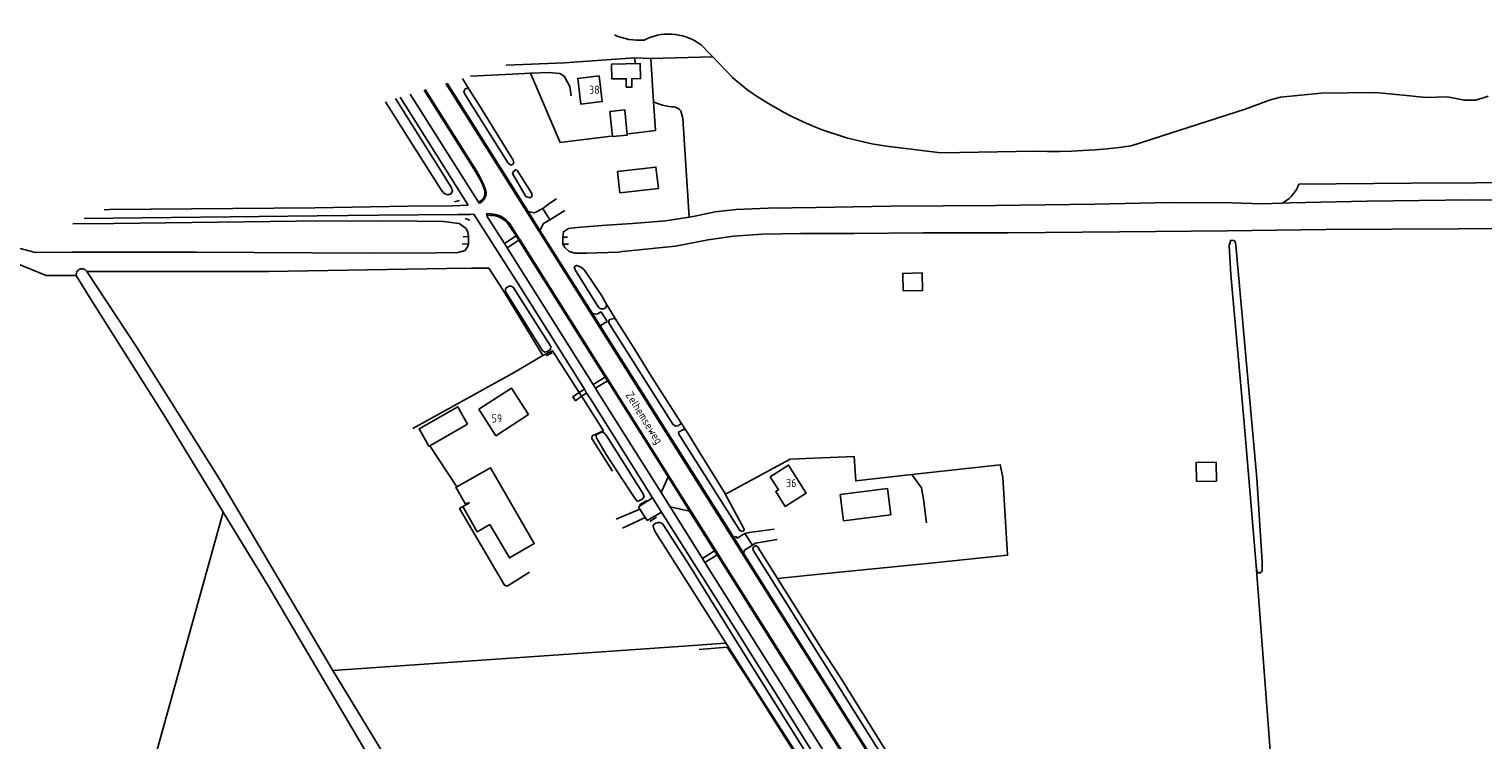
# Model space of a CAD drawing. Header units: metres. Extents: x 226218 to 240385, y 439369 to 449677.
# Tile 60 of 256: x 228147 to 228592, y 441738 to 441956. Entities that reach past the tile are written whole.
import ezdxf

# ---------------------------------------------------------------- set-up
doc = ezdxf.new("R2010")
doc.units = ezdxf.units.M
doc.header["$MEASUREMENT"] = 0
for name, color, linetype in [('BIJGEBOUW', 4, 'Continuous'), ('DAKRAND-BYG', 4, 'Continuous'), ('HEG', 253, 'Continuous'), ('HEK', 253, 'Continuous'), ('HOOFDGEBOUW', 4, 'Continuous'), ('HOUTWAL', 253, 'Continuous'), ('HUISNUMMER', 253, 'Continuous'), ('INSTEEKSLOOT', 153, 'Continuous'), ('KANTVERH', 253, 'Continuous'), ('KANTWATER', 153, 'Continuous'), ('KNTONVERHARD', 253, 'Continuous'), ('KUNSTWERK', 253, 'Continuous'), ('OVLIJNOBJ', 253, 'Continuous'), ('RASTER', 253, 'Continuous'), ('STRAATNAAM', 253, 'Continuous')]:
    doc.layers.add(name, color=color, linetype=linetype)
doc.styles.get("Standard").update_dxf_attribs({"font": 'iso.shx'})

msp = doc.modelspace()

# ---------------------------------------------------------------- linework, layer by layer
at = {"layer": 'BIJGEBOUW'}
for points in [[(228324.73, 441930.92), (228329.32, 441931.37), (228330.08, 441923.64), (228325.5, 441923.19), (228324.73, 441930.92)], [(228327.02, 441912.49), (228327.75, 441905.98), (228339.6, 441907.32), (228338.86, 441913.83), (228327.02, 441912.49)]]:
    msp.add_lwpolyline(points, dxfattribs=at)
at = {"layer": 'DAKRAND-BYG'}
msp.add_line((228281.14, 441835.05), (228269.53, 441828.42), dxfattribs=at)
for points in [[(228325.27, 441945.37), (228334.03, 441945.54), (228334.12, 441940.97), (228331.41, 441940.92), (228331.46, 441938.36), (228329.77, 441938.33)], [(228325.95, 441940.87), (228325.35, 441940.86), (228325.27, 441945.37)], [(228325.95, 441940.87), (228329.76, 441940.92), (228329.77, 441938.33)], [(228414.59, 441875.88), (228414.45, 441881.27), (228420.43, 441881.42), (228420.57, 441876.03), (228414.59, 441875.88)], [(228269.53, 441828.42), (228269.29, 441828.28), (228266.25, 441833.62), (228278.1, 441840.38), (228281.14, 441835.05)], [(228277.8, 441815.87), (228288.17, 441821.66), (228301.57, 441798.45), (228293.96, 441794.05), (228287.99, 441804.26)], [(228510.58, 441817.58), (228504.49, 441817.49), (228504.4, 441823.33), (228510.49, 441823.42), (228510.58, 441817.58)], [(228281.48, 441811.02), (228280.46, 441810.54), (228277.56, 441815.73), (228277.8, 441815.87)], [(228395.31, 441813.46), (228409.8, 441815.34), (228410.84, 441807.3), (228396.35, 441805.42), (228395.31, 441813.46)], [(228279.68, 441809.78), (228281.58, 441810.84), (228281.48, 441811.02)], [(228287.99, 441804.26), (228284.1, 441802.07), (228279.68, 441809.78)]]:
    msp.add_lwpolyline(points, dxfattribs=at)
at = {"layer": 'HEG'}
for p, q in [((228305.25, 441855.97), (228307, 441856.93)), ((228319.22, 441830.68), (228325.58, 441820.61))]:
    msp.add_line(p, q, dxfattribs=at)
at = {"layer": 'HEK'}
for p, q in [((228323.82, 441871.59), (228326.26, 441867.6)), ((228315.3, 441844.72), (228316.04, 441843.59)), ((228269.53, 441828.42), (228277.8, 441815.87))]:
    msp.add_line(p, q, dxfattribs=at)
for points in [[(228417.24, 441819.66), (228400.06, 441817.65), (228399.58, 441825.15)], [(228417.24, 441819.66), (228444.36, 441822.63), (228445.11, 441818.77)], [(228420.86, 441812.11), (228420.2, 441815.5), (228417.24, 441819.66)], [(228279.68, 441809.78), (228278.67, 441809.18), (228292.44, 441785.72), (228293.22, 441785.45), (228300.15, 441789.67)]]:
    msp.add_lwpolyline(points, dxfattribs=at)
at = {"layer": 'HOOFDGEBOUW'}
for points in [[(228321.5, 441941.79), (228322.42, 441933.91), (228315.79, 441933.14), (228314.87, 441941.02), (228321.5, 441941.79)], [(228299.81, 441837.97), (228289.8, 441831.52), (228284.59, 441839.61), (228294.61, 441846.06), (228299.81, 441837.97)], [(228373.88, 441818.92), (228376.39, 441814.96), (228375.54, 441814.43), (228378.45, 441809.84), (228384.91, 441813.94), (228379.5, 441822.5), (228373.88, 441818.92)]]:
    msp.add_lwpolyline(points, dxfattribs=at)
at = {"layer": 'HOUTWAL'}
for points in [[(228338.1, 441933.86), (228338.99, 441933.43), (228339.9, 441933.08), (228340.84, 441932.79), (228341.8, 441932.57), (228342.77, 441932.43), (228343.76, 441932.35)], [(228343.76, 441932.35), (228344.27, 441932.3), (228344.77, 441932.18), (228345.25, 441931.99), (228345.7, 441931.74), (228346.11, 441931.44), (228346.48, 441931.08)], [(228346.48, 441931.08), (228347.04, 441928.77), (228349.07, 441898.52)], [(228535.83, 441908.6), (228535.51, 441907.77), (228535.11, 441906.98), (228534.65, 441906.23), (228534.13, 441905.52), (228533.54, 441904.85), (228532.9, 441904.24), (228532.21, 441903.7), (228531.47, 441903.21), (228530.69, 441902.79)]]:
    msp.add_lwpolyline(points, dxfattribs=at)
at = {"layer": 'INSTEEKSLOOT'}
for p, q in [((228358.32, 441945.48), (228352.81, 441951.16)), ((228294.91, 441911.84), (228299.01, 441904.8)), ((228360.19, 441813.51), (228360.12, 441813.64)), ((228360.19, 441813.51), (228365.93, 441802.88)), ((228338.01, 441803.94), (228338, 441803.97)), ((228338.22, 441802.98), (228338.01, 441803.94)), ((228365.28, 441802.21), (228364.51, 441802.5)), ((228370.04, 441797.39), (228369.5, 441797.83)), ((228376.14, 441787.75), (228370.04, 441797.39))]:
    msp.add_line(p, q, dxfattribs=at)
for points in [[(228335.23, 441952.76), (228334.07, 441952.71), (228332.9, 441952.72), (228331.74, 441952.81), (228330.59, 441952.97), (228329.45, 441953.21), (228328.32, 441953.51), (228327.22, 441953.89), (228326.19, 441954.32)], [(228352.81, 441951.16), (228351.92, 441951.8), (228350.99, 441952.39), (228350.02, 441952.91), (228349.03, 441953.36), (228348, 441953.75), (228346.95, 441954.06), (228345.88, 441954.31), (228344.8, 441954.48), (228343.71, 441954.58), (228342.61, 441954.61), (228341.52, 441954.56), (228340.43, 441954.44), (228339.35, 441954.24), (228338.28, 441953.98), (228337.24, 441953.64), (228336.22, 441953.24), (228335.23, 441952.76)], [(228373.18, 441933.43), (228371.52, 441934.4), (228369.89, 441935.42), (228368.3, 441936.5), (228366.74, 441937.63), (228365.23, 441938.82), (228363.76, 441940.05), (228362.33, 441941.34), (228360.94, 441942.67), (228359.61, 441944.06), (228358.32, 441945.48)], [(228281.7, 441937.45), (228281.09, 441938.06), (228280.43, 441937.79), (228280, 441937.04), (228280.28, 441936.14), (228293.56, 441915.07), (228294.36, 441914.46), (228294.87, 441914.59), (228295.34, 441915.18), (228295.09, 441915.93)], [(228295.09, 441915.93), (228284.85, 441932.55), (228281.84, 441937.31), (228281.7, 441937.45)], [(228559.38, 441936.7), (228542.68, 441936.49), (228530.26, 441935.27), (228526.9, 441934.33), (228519.37, 441931.55), (228484.45, 441920.3)], [(228255.95, 441933.85), (228262.4, 441923.57), (228273.01, 441906.86), (228273.94, 441905.77)], [(228273.94, 441905.77), (228275.1, 441905.36), (228276.08, 441905.68), (228276.52, 441906.59), (228276.13, 441907.65), (228266.03, 441923.85), (228259.09, 441934.81)], [(228412.82, 441919.86), (228410.2, 441920.17), (228407.58, 441920.55), (228404.98, 441921.01), (228402.39, 441921.54), (228399.82, 441922.14), (228397.27, 441922.82), (228394.74, 441923.57), (228392.23, 441924.39), (228389.74, 441925.28), (228387.28, 441926.24), (228384.85, 441927.27), (228382.44, 441928.37), (228380.07, 441929.53), (228377.74, 441930.77), (228375.44, 441932.07), (228373.18, 441933.43)], [(228455.1, 441918.72), (228426.11, 441918.23), (228412.82, 441919.86)], [(228484.45, 441920.3), (228480.8, 441919.83), (228477.15, 441919.43), (228473.48, 441919.12), (228469.81, 441918.88), (228466.14, 441918.72), (228462.46, 441918.65), (228458.78, 441918.64), (228455.1, 441918.72)], [(228294.91, 441911.84), (228295.12, 441912.4), (228295.98, 441913.07)], [(228295.98, 441913.07), (228296.46, 441912.67), (228300.83, 441905.71), (228300.86, 441904.82), (228300.19, 441904.42), (228299.01, 441904.8)], [(228687.91, 441904.55), (228667.74, 441903.88), (228630.49, 441903.68), (228588.9, 441903.78), (228556.7, 441903.35), (228533.17, 441902.87), (228530.69, 441902.79)], [(228328.59, 441887.94), (228344.88, 441889.64), (228354.83, 441891.58), (228362.57, 441892.68), (228371.5, 441893.29), (228383.14, 441893.45), (228399.58, 441893.5), (228420.77, 441893.66), (228446.69, 441893.64), (228480.91, 441893.99), (228513.9, 441894.29), (228544.12, 441894.71), (228584.69, 441894.89), (228629.96, 441895.31), (228664.95, 441895.72), (228700.04, 441895.41), (228730.05, 441896.16), (228737.06, 441896.36), (228739.04, 441896.73), (228740.42, 441897.32), (228741.32, 441898.31), (228741.64, 441900.33)], [(228530.69, 441902.79), (228524.39, 441902.59), (228515.42, 441902.91), (228496.43, 441902.94), (228473.28, 441902.47), (228442.92, 441902.06), (228410.8, 441901.86), (228387.98, 441901.43), (228373.28, 441901.27), (228363.39, 441900.87), (228357, 441900.13), (228350.74, 441898.78), (228349.07, 441898.52)], [(228160.17, 441896.42), (228172.74, 441896.55), (228228.58, 441897.27), (228255.11, 441897.32), (228265.65, 441897.23)], [(228280.67, 441895.04), (228278.53, 441896.55), (228273.73, 441897.16), (228265.65, 441897.23)], [(228323.57, 441896.03), (228314.66, 441895.36), (228312.04, 441895.02), (228310.52, 441894), (228310.35, 441892.37)], [(228349.07, 441898.52), (228341.82, 441897.39), (228331.67, 441896.59), (228323.58, 441896.01)], [(228281.39, 441892.59), (228281.19, 441893.93), (228280.67, 441895.04)], [(228516.49, 441889.86), (228516.43, 441890.66), (228516, 441891.34), (228515.05, 441891.41), (228514.51, 441889.85), (228515.04, 441880.97), (228519.03, 441836.58), (228520.94, 441813.58), (228522.74, 441791.77), (228522.97, 441790), (228523.35, 441789.49), (228524.04, 441789.48), (228524.61, 441790.03), (228524.63, 441793.02), (228522.96, 441818.51), (228519.11, 441861.54), (228516.49, 441889.86)], [(228271.6, 441887.6), (228251.17, 441887.5), (228198.11, 441887.72), (228159.95, 441887.77), (228148.73, 441887.63), (228144.01, 441888.88)], [(228281.44, 441890.3), (228281.19, 441889.62), (228280.38, 441888.31), (228278.1, 441887.64), (228271.6, 441887.6)], [(228312.27, 441888.02), (228310.96, 441889.17), (228310.35, 441890.2)], [(228328.59, 441887.94), (228327.26, 441887.8), (228317.64, 441887.44), (228313.97, 441887.45), (228312.27, 441888.02)], [(228161.22, 441880.62), (228161.2, 441880.99), (228161.25, 441881.36), (228161.38, 441881.7), (228161.58, 441882.01), (228161.84, 441882.28), (228162.14, 441882.48), (228162.49, 441882.61), (228162.85, 441882.67), (228163.22, 441882.65), (228163.58, 441882.56), (228163.9, 441882.39), (228164.19, 441882.16), (228164.42, 441881.87)], [(228316.94, 441882.27), (228315.7, 441883.27), (228314.51, 441883.69), (228313.81, 441883.22), (228314.19, 441882.16), (228321.07, 441871.19)], [(228323.82, 441871.59), (228322.22, 441874.41), (228316.94, 441882.27)], [(228161.22, 441880.62), (228165.25, 441873.97), (228188.1, 441837.93), (228206.23, 441808.12), (228220, 441785.49), (228251.4, 441732.33), (228261.86, 441714.67), (228262.93, 441713.55), (228264.56, 441713.75), (228265.94, 441714.92), (228265.78, 441716.64), (228260.49, 441725.68), (228239.86, 441759.6), (228205.31, 441817.88), (228179.67, 441858.8), (228164.42, 441881.87)], [(228304.68, 441857.11), (228305.62, 441857.37), (228306.56, 441857.92), (228306.65, 441858.86), (228298.24, 441872.06), (228295.84, 441875.95), (228295.06, 441877), (228294.2, 441877.42), (228293.43, 441877.18), (228292.7, 441876.6), (228292.73, 441876.26)], [(228292.73, 441876.26), (228292.78, 441875.69), (228304, 441857.76), (228304.68, 441857.11)], [(228321.07, 441871.19), (228321.25, 441870.91), (228321.49, 441870.68), (228321.77, 441870.51), (228322.09, 441870.4), (228322.42, 441870.38), (228322.75, 441870.42), (228323.06, 441870.55), (228323.34, 441870.73), (228323.56, 441870.98), (228323.73, 441871.27), (228323.82, 441871.59)], [(228326.82, 441866.61), (228326, 441867.45), (228324.61, 441867.12), (228324.35, 441866.26), (228324.78, 441865.4), (228344.03, 441835.03), (228344.83, 441834.43), (228345.6, 441834.57), (228346.46, 441835.16), (228346.48, 441835.59)], [(228346.48, 441835.59), (228337.56, 441849.47), (228331.85, 441858.71), (228326.82, 441866.61)], [(228348.04, 441833.2), (228347.33, 441833.44), (228345.8, 441832.63), (228345.89, 441832), (228364.51, 441802.5)], [(228360.12, 441813.64), (228351.98, 441826.78), (228348.66, 441832.32), (228348.04, 441833.2)], [(228333.2, 441811.41), (228334.67, 441812.09), (228335.22, 441812.74), (228334.91, 441813.66), (228323.79, 441831.38), (228323.2, 441832.19), (228322.32, 441832.69), (228320.9, 441832), (228320.45, 441831.65)], [(228320.45, 441831.65), (228320.64, 441830.89), (228323.6, 441825.75), (228330.5, 441815.15), (228332.6, 441812.09), (228333.2, 441811.41)], [(228338, 441803.97), (228338.22, 441804.28), (228338.5, 441804.54), (228338.83, 441804.73), (228339.18, 441804.86), (228339.56, 441804.92), (228339.94, 441804.9), (228340.3, 441804.82), (228340.65, 441804.66), (228340.96, 441804.43), (228341.21, 441804.15)], [(228385.72, 441728.49), (228384.78, 441729.79), (228369.19, 441754.08), (228338.85, 441801.78), (228338.22, 441802.98)], [(228341.21, 441804.15), (228349.08, 441791.75), (228364.02, 441767.6), (228387.19, 441730.58), (228387.67, 441729.47), (228387.49, 441728.58), (228386.64, 441728.16), (228385.72, 441728.49)], [(228365.93, 441802.88), (228365.74, 441802.42), (228365.28, 441802.21)], [(228369.5, 441797.83), (228368.87, 441797.51), (228368.51, 441797.02), (228368.68, 441796.46), (228403.91, 441740.3), (228424.42, 441707.43), (228425.1, 441707.07), (228426.31, 441707.01), (228426.55, 441707.45)], [(228426.55, 441707.45), (228426.18, 441708.18), (228410.06, 441733.77), (228395.24, 441757.75), (228389.62, 441766.29), (228376.14, 441787.75)]]:
    msp.add_lwpolyline(points, dxfattribs=at)
at = {"layer": 'KANTVERH'}
for p, q in [((228292.92, 441945.07), (228293.07, 441945.08)), ((228294.77, 441942.34), (228281.98, 441941.75)), ((228263.57, 441936.17), (228284.47, 441903.05)), ((228274.83, 441939.58), (228299.67, 441900.18)), ((228260.52, 441935.24), (228281.34, 441902.17)), ((228262.8, 441901.84), (228234.33, 441901.3)), ((228276.46, 441901.97), (228262.8, 441901.84)), ((228281.34, 441902.17), (228276.46, 441901.97)), ((228285.03, 441903.38), (228284.47, 441903.05)), ((228284.47, 441903.05), (228284.74, 441902.72)), ((228285.3, 441903.13), (228284.74, 441902.72)), ((228299.67, 441900.18), (228303.23, 441894.45)), ((228304.15, 441901.16), (228306.34, 441897.68)), ((228310.92, 441900.58), (228306.34, 441897.68)), ((228235.01, 441898.95), (228253.98, 441899.07)), ((228253.98, 441899.07), (228278.11, 441899.32)), ((228286.9, 441899.58), (228287.03, 441899.18)), ((228286.9, 441899.58), (228288.25, 441899.47)), ((228287.03, 441899.18), (228288.16, 441899.05)), ((228293.92, 441895.98), (228296.01, 441892.72)), ((228296.01, 441892.72), (228292.44, 441890.44)), ((228296.82, 441891.45), (228293.23, 441889.13)), ((228296.01, 441892.72), (228296.82, 441891.45)), ((228296.82, 441891.45), (228323.26, 441849.48)), ((228303.23, 441894.45), (228319.36, 441869.01)), ((228292.44, 441890.44), (228293.23, 441889.13)), ((228293.23, 441889.13), (228319.63, 441847.19)), ((228319.36, 441869.01), (228321.91, 441864.88)), ((228322.07, 441869.48), (228323.92, 441866.51)), ((228321.91, 441864.88), (228362.67, 441800.34)), ((228319.63, 441847.19), (228323.26, 441849.48)), ((228319.63, 441847.19), (228320.34, 441846.11)), ((228320.34, 441846.11), (228323.98, 441848.35)), ((228323.26, 441849.48), (228323.98, 441848.35)), ((228314.17, 441842.22), (228316.04, 441843.59)), ((228316.91, 441845.76), (228315.3, 441844.72)), ((228316.04, 441843.59), (228317.6, 441844.6)), ((228316.91, 441845.76), (228317.6, 441844.6)), ((228342.58, 441818.91), (228340.44, 441814.13)), ((228342.58, 441818.91), (228344.09, 441816.51)), ((228344.09, 441816.51), (228347.39, 441811.25)), ((228337.8, 441812.47), (228333.51, 441809.73)), ((228337.8, 441812.47), (228340.57, 441808.13)), ((228340.44, 441814.13), (228343.23, 441809.68)), ((228347.39, 441811.25), (228349.18, 441808.41)), ((228333.51, 441809.73), (228333.91, 441809.03)), ((228333.91, 441809.03), (228335.57, 441806.48)), ((228335.57, 441806.48), (228336.18, 441805.52)), ((228336.18, 441805.52), (228340.57, 441808.13)), ((228343.23, 441809.68), (228353.14, 441793.94)), ((228343.23, 441809.68), (228349.18, 441808.41)), ((228349.18, 441808.41), (228356.83, 441796.21)), ((228362.67, 441800.34), (228365.71, 441795.49)), ((228366.1, 441801.55), (228368.4, 441797.95)), ((228356.83, 441796.21), (228353.14, 441793.94)), ((228353.14, 441793.94), (228353.86, 441792.7)), ((228353.86, 441792.7), (228357.57, 441795.04)), ((228356.83, 441796.21), (228357.57, 441795.04)), ((228357.57, 441795.04), (228396.85, 441732.74)), ((228365.71, 441795.49), (228422.61, 441705.05)), ((228353.86, 441792.7), (228393, 441730.52))]:
    msp.add_line(p, q, dxfattribs=at)
for points in [[(228293.07, 441945.08), (228310.85, 441945.77), (228332.32, 441947.32), (228332.58, 441945.37)], [(228294.77, 441942.34), (228300.4, 441942.6), (228306.07, 441942.86), (228309.36, 441942.47), (228310.71, 441941.66), (228312.47, 441938.58), (228312.84, 441935.71)], [(228267.81, 441937.45), (228283.55, 441912.46), (228284.78, 441910.31), (228285.66, 441908.6), (228286.3, 441906.9)], [(228268.18, 441937.57), (228283.86, 441912.65), (228285.13, 441910.47), (228285.95, 441908.76), (228286.63, 441907.02)], [(228274.48, 441939.48), (228393.72, 441750.29), (228469.66, 441629.63), (228504.26, 441574.8), (228559.5, 441487.05), (228560.9, 441485.17), (228562.6, 441483.55), (228564.81, 441482.15), (228567.23, 441481.29), (228570.13, 441481.09), (228572.86, 441481.53), (228575.6, 441482.33)], [(228286.3, 441906.9), (228286.41, 441906.47), (228286.46, 441906.02), (228286.43, 441905.58), (228286.35, 441905.14), (228286.19, 441904.72), (228285.98, 441904.32), (228285.71, 441903.96), (228285.39, 441903.65), (228285.03, 441903.38)], [(228286.63, 441907.02), (228286.75, 441906.54), (228286.81, 441906.05), (228286.79, 441905.56), (228286.7, 441905.08), (228286.54, 441904.61), (228286.32, 441904.18), (228286.03, 441903.78), (228285.69, 441903.42), (228285.3, 441903.13)], [(228234.33, 441901.3), (228171.44, 441900.79), (228169.73, 441900.76)], [(228299.67, 441900.18), (228301.6, 441899.78), (228304.15, 441901.16)], [(228304.15, 441901.16), (228306.33, 441902.77), (228308.4, 441904.12)], [(228163.69, 441898.06), (228181.39, 441898.27), (228235.01, 441898.95)], [(228278.11, 441899.32), (228282.01, 441899.35), (228282.8, 441899.41)], [(228282.8, 441899.41), (228283.25, 441899.11), (228283.59, 441898.57)], [(228283.59, 441898.57), (228296.28, 441878.56), (228316.91, 441845.76)], [(228287.03, 441899.18), (228287.18, 441898.7), (228292.44, 441890.44)], [(228288.16, 441899.05), (228288.92, 441899), (228289.66, 441898.87), (228290.38, 441898.67), (228291.08, 441898.38), (228291.75, 441898.03), (228292.37, 441897.61), (228292.94, 441897.12), (228293.46, 441896.58), (228293.92, 441895.98)], [(228288.25, 441899.47), (228288.96, 441899.43), (228289.67, 441899.32), (228290.36, 441899.14), (228291.03, 441898.89), (228291.67, 441898.58), (228292.28, 441898.21), (228292.85, 441897.78), (228293.37, 441897.29), (228293.84, 441896.75), (228294.26, 441896.17)], [(228294.26, 441896.17), (228296.29, 441892.91), (228297.15, 441891.65), (228463.38, 441627.73)], [(228306.34, 441897.68), (228304.41, 441896.53), (228303.23, 441894.45)], [(228319.36, 441869.01), (228320.72, 441868.75), (228322.07, 441869.48)], [(228323.92, 441866.51), (228322.1, 441865.44), (228321.91, 441864.88)], [(228323.98, 441848.35), (228324.63, 441847.46), (228342.58, 441818.91)], [(228315.3, 441844.72), (228313.42, 441843.46), (228314.17, 441842.22)], [(228317.6, 441844.6), (228318.77, 441842.84), (228337.8, 441812.47)], [(228320.34, 441846.11), (228321.09, 441844.83), (228340.44, 441814.13)], [(228340.57, 441808.13), (228363.5, 441771.76), (228390.61, 441728.5)], [(228362.67, 441800.34), (228363.4, 441800.62), (228363.78, 441800.16), (228366.1, 441801.55)], [(228368.4, 441797.95), (228365.95, 441796.48), (228365.71, 441795.49)]]:
    msp.add_lwpolyline(points, dxfattribs=at)
at = {"layer": 'KANTWATER'}
msp.add_lwpolyline([(228593.88, 441935.54), (228590.12, 441934.36), (228586.48, 441934.32), (228581.42, 441935.33), (228574.89, 441935.17), (228567.79, 441935.85), (228559.38, 441936.7)], dxfattribs=at)
at = {"layer": 'KNTONVERHARD'}
for p, q in [((228333.91, 441809.03), (228326.61, 441805.93)), ((228328.64, 441803.16), (228335.57, 441806.48)), ((228366.1, 441801.55), (228367.4, 441801.91)), ((228367.4, 441801.91), (228375.08, 441802.89))]:
    msp.add_line(p, q, dxfattribs=at)
msp.add_lwpolyline([(228375.96, 441799.76), (228369.38, 441798.57), (228368.4, 441797.95)], dxfattribs=at)
at = {"layer": 'KUNSTWERK'}
for p, q in [((228279.73, 441892.49), (228281.39, 441892.59)), ((228281.39, 441892.59), (228281.44, 441890.3)), ((228310.35, 441892.37), (228311.78, 441892.37)), ((228310.35, 441890.2), (228310.35, 441892.37)), ((228281.44, 441890.3), (228279.51, 441890.23)), ((228312.1, 441890.21), (228310.35, 441890.2))]:
    msp.add_line(p, q, dxfattribs=at)
at = {"layer": 'OVLIJNOBJ'}
msp.add_line((228170.54, 441679.8), (228206.23, 441808.12), dxfattribs=at)
for points in [[(228535.83, 441908.6), (228570.26, 441908.89), (228650.05, 441909.3), (228696, 441909.07), (228715.47, 441909.82), (228727.52, 441910.08), (228734.4, 441911.32), (228740.17, 441913.82), (228742.53, 441918.15), (228747.08, 441933.34), (228751.91, 441951.38), (228752.01, 441954.22), (228749.94, 441956.13), (228745.35, 441955.13), (228739.98, 441953.29), (228736.31, 441954.04), (228734.1, 441954.26)], [(228139.11, 441886.59), (228142.54, 441884.51), (228152.01, 441880.61), (228161.22, 441880.62)]]:
    msp.add_lwpolyline(points, dxfattribs=at)
at = {"layer": 'RASTER'}
for p, q in [((228356.21, 441947.65), (228337.24, 441947.09)), ((228279.54, 441941.01), (228281.95, 441937.15)), ((228277.1, 441903.19), (228278.62, 441903.62)), ((228280.39, 441898.09), (228281.79, 441897.57)), ((228287.67, 441882.83), (228291.88, 441876.22)), ((228326.26, 441867.6), (228326.82, 441866.61)), ((228304.17, 441856.13), (228295.17, 441850.79)), ((228304.17, 441856.13), (228304.78, 441856.42)), ((228295.17, 441850.79), (228264.34, 441833.68)), ((228346.48, 441835.59), (228348.04, 441833.2)), ((228371.1, 441819.58), (228360.12, 441813.64)), ((228333.85, 441810.33), (228336.1, 441811.66)), ((228421.71, 441804.87), (228420.86, 441812.11)), ((228339.06, 441806.57), (228336.94, 441805.24)), ((228376.14, 441787.75), (228390.01, 441789.15)), ((228390.01, 441789.15), (228422.95, 441792.5)), ((228522.74, 441791.77), (228534.95, 441632.14)), ((228348.78, 441767.15), (228239.86, 441759.6)), ((228360.01, 441767.93), (228348.78, 441767.15))]:
    msp.add_line(p, q, dxfattribs=at)
for points in [[(228332.32, 441947.32), (228337.24, 441947.09), (228338.1, 441933.86)], [(228325.08, 441923.34), (228309.45, 441921.37), (228300.4, 441942.6)], [(228338.1, 441933.86), (228338.67, 441925.05), (228330.45, 441924.02)], [(228274.71, 441882.73), (228220.16, 441881.89), (228164.42, 441881.87)], [(228274.71, 441882.73), (228282.35, 441882.84), (228287.67, 441882.83)], [(228291.88, 441876.22), (228297.73, 441866.73), (228304.17, 441856.13)], [(228304.78, 441856.42), (228307.19, 441857.58), (228315.3, 441844.72)], [(228316.11, 441843.49), (228322.77, 441832.97), (228320.4, 441831.95)], [(228320.4, 441831.95), (228319.34, 441831.48), (228319.22, 441830.68)], [(228399.58, 441825.15), (228379.93, 441824.36), (228371.1, 441819.58)], [(228422.95, 441792.5), (228446.59, 441794.9), (228445.11, 441818.77)], [(228352.14, 441765.96), (228360.67, 441766.67), (228369.33, 441753.35), (228386.13, 441726.88)]]:
    msp.add_lwpolyline(points, dxfattribs=at)

# ---------------------------------------------------------------- texts
at = {"layer": 'HUISNUMMER'}
for s, p in [('38', (228318.32, 441936.28)), ('59', (228288.47, 441835.56)), ('36', (228378.7, 441815.77))]:
    msp.add_text(s, height=2.5, dxfattribs=at).set_placement(p)
at = {"layer": 'STRAATNAAM'}
msp.add_text('Zelhemseweg', height=2.5, rotation=302.0054, dxfattribs=at).set_placement((228329.4, 441844.06))

doc.saveas('drawing.dxf')
